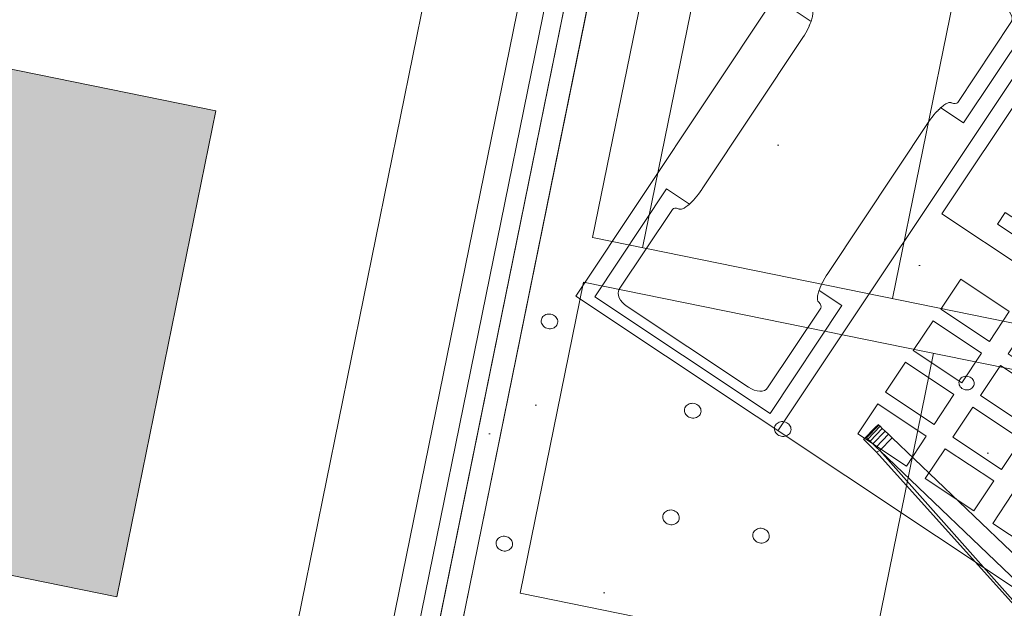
# Model space of a CAD drawing. Header units: millimetres. Extents: x -28656 to 67349, y -24410 to 39654.
# Tile 80 of 146: x 25758 to 26192, y 17379 to 17638. Entities that reach past the tile are written whole.
import ezdxf

# ---------------------------------------------------------------- set-up
doc = ezdxf.new("R2010")
doc.units = ezdxf.units.MM
doc.header["$MEASUREMENT"] = 0
for name, color, linetype in [('New_43 Vloerafwerking', 7, 'Continuous'), ('New_43 Vloerafwerking 2D arcering', 7, 'Continuous'), ('New_43 Vloerafwerking Afdek-arcering', 7, 'Continuous'), ('New_83 Losse inrichting', 7, 'Continuous'), ('New_83 Losse inrichting Afdek-arcering', 7, 'Continuous'), ('New_84 Vaste inrichting', 7, 'Continuous'), ('New_84 Vaste inrichting Doorsnede-arcering', 7, 'Continuous'), ('New_Info Algemeen', 7, 'Continuous'), ('New_Info Algemeen 2D arcering', 7, 'Continuous')]:
    doc.layers.add(name, color=color, linetype=linetype)
doc.styles.add('GENERATED_STYLE_2', font='txt')
doc.dimstyles.new('GENERATED_STYLE__1', dxfattribs={"dimtxt": 179.999995, "dimasz": 142.5, "dimexe": 0.18, "dimexo": 0.0625, "dimgap": 0.09, "dimtad": 1, "dimdec": 0, "dimzin": 0, "dimdsep": 46, "dimtxsty": 'GENERATED_STYLE_2', "dimblk": 'ARROWHEAD_11', "dimblk1": 'ARROWHEAD_11', "dimblk2": 'ARROWHEAD_11', "dimcen": 0.09, "dimse1": 1, "dimse2": 1, "dimclrd": 1, "dimclre": 1, "dimclrt": 2, "dimadec": 1, "dimazin": 0, "dimtfac": 1, "dimtdec": 4, "dimtmove": 0, "dimatfit": 3, "dimfxl": 1, "dimtolj": 1, "dimtzin": 0, "dimarcsym": 0})

# ---------------------------------------------------------------- blocks, each defined once
blk = doc.blocks.new('Slab_2_1', base_point=(25896.48, 17144.84))
at = {"layer": 'New_43 Vloerafwerking Afdek-arcering', "linetype": 'Continuous', "lineweight": 0, "true_color": 0x000000}
h = blk.add_hatch(dxfattribs=at)
h.set_pattern_fill('910_Puntjes_B_0001', color=18, style=0, pattern_type=2)
h.set_pattern_definition([(45, (0, 400), (-127.2792, 127.2792), [0, -120, 0, -180]), (110, (400, 400), (169.1447, 61.5636), [0, -88, 0, -152])])
h.paths.add_polyline_path([(25896.48, 17144.84), (30574.23, 16193.15), (30808.08, 14866.91), (30896.64, 14364.66), (30932.22, 14370.93, 0.668179), (34377.55, 13607.12), (34377.65, 13607.05), (34612.83, 13942.92), (33897.01, 14444.33), (34190.52, 15885.2), (34199.02, 15926.96), (33470.31, 16377.03), (33580.53, 16918.98), (31954.14, 17249.86), (32153.59, 18230.18), (26357.51, 19410.87), (26028.46, 17793.54)])
at = {"layer": 'New_43 Vloerafwerking', "color": 1, "linetype": 'Continuous', "lineweight": 0, "flags": 128}
blk.add_lwpolyline([(25896.48, 17144.84), (30574.23, 16193.15), (30808.08, 14866.91), (30896.64, 14364.66), (30932.22, 14370.93, 0.668179), (34377.55, 13607.12), (34377.65, 13607.05), (34612.83, 13942.92), (33897.01, 14444.33), (34190.52, 15885.2), (34199.02, 15926.96), (33470.31, 16377.03), (33580.53, 16918.98), (31954.14, 17249.86), (32153.59, 18230.18), (26357.51, 19410.87), (26028.46, 17793.54)], format="xyb", close=True, dxfattribs=at)
blk = doc.blocks.new('Slab_3_1', base_point=(25896.48, 17144.84))
at = {"layer": 'New_84 Vaste inrichting', "color": 1, "linetype": 'Continuous', "lineweight": 0, "flags": 128}
blk.add_lwpolyline([(25896.48, 17144.84), (30574.23, 16193.15), (30808.08, 14866.91), (30843.66, 14873.18), (30932.22, 14370.93, 0.668179), (34377.55, 13607.12), (34377.65, 13607.05), (34612.83, 13942.92), (33897.01, 14444.33), (34190.52, 15885.2), (34199.02, 15926.96), (33470.31, 16377.03), (33580.53, 16918.98), (31952.52, 17241.9), (32153.59, 18230.18), (26357.51, 19410.87), (26028.46, 17793.54)], format="xyb", close=True, dxfattribs=at)
blk = doc.blocks.new('onderstel Hettich elektrisch verstelbaar')
at = {"layer": 'New_84 Vaste inrichting', "color": 1, "linetype": 'Continuous', "lineweight": 0}
for p, q in [((0, 649.99), (0, 69.99)), ((22.5, 449.99), (22.5, 649.99)), ((45, 583.8), (45, 449.99)), ((157.5, 449.99), (157.5, 583.8)), ((613.12, 449.99), (22.5, 449.99)), ((22.5, 429.99), (613.12, 429.99)), ((22.5, 289.99), (22.5, 429.99)), ((180, 429.99), (180, 289.99)), ((193.67, 420.92), (193.87, 421.36)), ((193.87, 421.36), (194.14, 421.76)), ((194.14, 421.76), (194.49, 422.12)), ((194.49, 422.12), (194.89, 422.42)), ((194.89, 422.42), (195.34, 422.67)), ((195.34, 422.67), (195.83, 422.85)), ((195.83, 422.85), (196.35, 422.96)), ((196.35, 422.96), (196.88, 422.99)), ((196.88, 422.99), (197.4, 422.96)), ((197.4, 422.96), (197.92, 422.85)), ((197.92, 422.85), (198.41, 422.67)), ((198.41, 422.67), (198.86, 422.42)), ((198.86, 422.42), (199.26, 422.12)), ((199.26, 422.12), (199.61, 421.76)), ((199.61, 421.76), (199.88, 421.36)), ((199.88, 421.36), (200.08, 420.92)), ((193.5, 419.99), (193.54, 420.46)), ((193.54, 419.52), (193.5, 419.99)), ((193.54, 420.46), (193.67, 420.92)), ((193.67, 419.07), (193.54, 419.52)), ((193.87, 418.63), (193.67, 419.07)), ((194.14, 418.23), (193.87, 418.63)), ((194.49, 417.87), (194.14, 418.23)), ((194.89, 417.57), (194.49, 417.87)), ((195.34, 417.32), (194.89, 417.57)), ((195.83, 417.14), (195.34, 417.32)), ((196.35, 417.03), (195.83, 417.14)), ((196.88, 416.99), (196.35, 417.03)), ((197.4, 417.03), (196.88, 416.99)), ((197.92, 417.14), (197.4, 417.03)), ((198.41, 417.32), (197.92, 417.14)), ((198.86, 417.57), (198.41, 417.32)), ((199.26, 417.87), (198.86, 417.57)), ((199.61, 418.23), (199.26, 417.87)), ((199.88, 418.63), (199.61, 418.23)), ((200.08, 419.07), (199.88, 418.63)), ((200.08, 420.92), (200.21, 420.46)), ((200.21, 419.52), (200.08, 419.07)), ((200.21, 420.46), (200.25, 419.99)), ((200.25, 419.99), (200.21, 419.52)), ((8.66, 412.29), (9.1, 412.62)), ((9.1, 412.62), (9.59, 412.89)), ((9.59, 412.89), (10.12, 413.08)), ((10.12, 413.08), (10.68, 413.2)), ((10.68, 413.2), (11.25, 413.24)), ((11.25, 413.24), (11.82, 413.2)), ((11.82, 413.2), (12.38, 413.08)), ((12.38, 413.08), (12.91, 412.89)), ((12.91, 412.89), (13.4, 412.62)), ((13.4, 412.62), (13.84, 412.29)), ((7.59, 409.99), (7.64, 410.5)), ((7.64, 409.49), (7.59, 409.99)), ((7.64, 410.5), (7.77, 411)), ((7.77, 408.99), (7.64, 409.49)), ((7.77, 411), (7.99, 411.47)), ((7.99, 408.52), (7.77, 408.99)), ((7.99, 411.47), (8.29, 411.9)), ((8.29, 408.08), (7.99, 408.52)), ((8.29, 411.9), (8.66, 412.29)), ((8.66, 407.7), (8.29, 408.08)), ((13.84, 412.29), (14.21, 411.9)), ((14.21, 408.08), (13.84, 407.7)), ((14.21, 411.9), (14.51, 411.47)), ((14.51, 408.52), (14.21, 408.08)), ((14.51, 411.47), (14.73, 411)), ((14.73, 408.99), (14.51, 408.52)), ((14.73, 411), (14.86, 410.5)), ((14.86, 409.49), (14.73, 408.99)), ((14.86, 410.5), (14.91, 409.99)), ((14.91, 409.99), (14.86, 409.49)), ((9.1, 407.36), (8.66, 407.7)), ((9.59, 407.1), (9.1, 407.36)), ((10.12, 406.9), (9.59, 407.1)), ((10.68, 406.78), (10.12, 406.9)), ((11.25, 406.74), (10.68, 406.78)), ((11.82, 406.78), (11.25, 406.74)), ((12.38, 406.9), (11.82, 406.78)), ((12.91, 407.1), (12.38, 406.9)), ((13.4, 407.36), (12.91, 407.1)), ((13.84, 407.7), (13.4, 407.36)), ((78.41, 386.29), (78.85, 386.62)), ((78.85, 386.62), (79.34, 386.89)), ((79.34, 386.89), (79.87, 387.08)), ((79.87, 387.08), (80.43, 387.2)), ((80.43, 387.2), (81, 387.24)), ((81, 387.24), (81.57, 387.2)), ((81.57, 387.2), (82.13, 387.08)), ((82.13, 387.08), (82.66, 386.89)), ((82.66, 386.89), (83.15, 386.62)), ((83.15, 386.62), (83.59, 386.29)), ((118.91, 386.29), (119.35, 386.62)), ((119.35, 386.62), (119.84, 386.89)), ((119.84, 386.89), (120.37, 387.08)), ((120.37, 387.08), (120.93, 387.2)), ((120.93, 387.2), (121.5, 387.24)), ((121.5, 387.24), (122.07, 387.2)), ((122.07, 387.2), (122.63, 387.08)), ((122.63, 387.08), (123.16, 386.89)), ((123.16, 386.89), (123.65, 386.62)), ((123.65, 386.62), (124.09, 386.29)), ((77.34, 383.99), (77.39, 384.5)), ((77.39, 383.49), (77.34, 383.99)), ((77.39, 384.5), (77.52, 385)), ((77.52, 382.99), (77.39, 383.49)), ((77.52, 385), (77.74, 385.47)), ((77.74, 382.52), (77.52, 382.99)), ((77.74, 385.47), (78.04, 385.9)), ((78.04, 382.08), (77.74, 382.52)), ((78.04, 385.9), (78.41, 386.29)), ((78.41, 381.7), (78.04, 382.08)), ((83.59, 386.29), (83.96, 385.9)), ((83.96, 382.08), (83.59, 381.7)), ((83.96, 385.9), (84.26, 385.47)), ((84.26, 382.52), (83.96, 382.08)), ((84.26, 385.47), (84.48, 385)), ((84.48, 382.99), (84.26, 382.52)), ((84.48, 385), (84.61, 384.5)), ((84.61, 383.49), (84.48, 382.99)), ((84.61, 384.5), (84.66, 383.99)), ((84.66, 383.99), (84.61, 383.49)), ((117.84, 383.99), (117.89, 384.5)), ((117.89, 383.49), (117.84, 383.99)), ((117.89, 384.5), (118.02, 385)), ((118.02, 382.99), (117.89, 383.49)), ((118.02, 385), (118.24, 385.47)), ((118.24, 382.52), (118.02, 382.99)), ((118.24, 385.47), (118.54, 385.9)), ((118.54, 382.08), (118.24, 382.52)), ((118.54, 385.9), (118.91, 386.29)), ((118.91, 381.7), (118.54, 382.08)), ((124.09, 386.29), (124.46, 385.9)), ((124.46, 382.08), (124.09, 381.7)), ((124.46, 385.9), (124.76, 385.47)), ((124.76, 382.52), (124.46, 382.08)), ((124.76, 385.47), (124.98, 385)), ((124.98, 382.99), (124.76, 382.52)), ((124.98, 385), (125.11, 384.5)), ((125.11, 383.49), (124.98, 382.99)), ((125.11, 384.5), (125.16, 383.99)), ((125.16, 383.99), (125.11, 383.49)), ((78.85, 381.36), (78.41, 381.7)), ((79.34, 381.1), (78.85, 381.36)), ((79.87, 380.9), (79.34, 381.1)), ((80.43, 380.78), (79.87, 380.9)), ((81, 380.74), (80.43, 380.78)), ((81.57, 380.78), (81, 380.74)), ((82.13, 380.9), (81.57, 380.78)), ((82.66, 381.1), (82.13, 380.9)), ((83.15, 381.36), (82.66, 381.1)), ((83.59, 381.7), (83.15, 381.36)), ((119.35, 381.36), (118.91, 381.7)), ((119.84, 381.1), (119.35, 381.36)), ((120.37, 380.9), (119.84, 381.1)), ((120.93, 380.78), (120.37, 380.9)), ((121.5, 380.74), (120.93, 380.78)), ((122.07, 380.78), (121.5, 380.74)), ((122.63, 380.9), (122.07, 380.78)), ((123.16, 381.1), (122.63, 380.9)), ((123.65, 381.36), (123.16, 381.1)), ((124.09, 381.7), (123.65, 381.36)), ((78.41, 338.29), (78.85, 338.62)), ((78.85, 338.62), (79.34, 338.89)), ((79.34, 338.89), (79.87, 339.08)), ((79.87, 339.08), (80.43, 339.2)), ((80.43, 339.2), (81, 339.24)), ((81, 339.24), (81.57, 339.2)), ((81.57, 339.2), (82.13, 339.08)), ((82.13, 339.08), (82.66, 338.89)), ((82.66, 338.89), (83.15, 338.62)), ((83.15, 338.62), (83.59, 338.29)), ((118.91, 338.29), (119.35, 338.62)), ((119.35, 338.62), (119.84, 338.89)), ((119.84, 338.89), (120.37, 339.08)), ((120.37, 339.08), (120.93, 339.2)), ((120.93, 339.2), (121.5, 339.24)), ((121.5, 339.24), (122.07, 339.2)), ((122.07, 339.2), (122.63, 339.08)), ((122.63, 339.08), (123.16, 338.89)), ((123.16, 338.89), (123.65, 338.62)), ((123.65, 338.62), (124.09, 338.29)), ((77.34, 335.99), (77.39, 336.5)), ((77.39, 335.49), (77.34, 335.99)), ((77.39, 336.5), (77.52, 337)), ((77.52, 334.99), (77.39, 335.49)), ((77.52, 337), (77.74, 337.47)), ((77.74, 334.52), (77.52, 334.99)), ((77.74, 337.47), (78.04, 337.9)), ((78.04, 334.08), (77.74, 334.52)), ((78.04, 337.9), (78.41, 338.29)), ((83.59, 338.29), (83.96, 337.9)), ((83.96, 337.9), (84.26, 337.47)), ((84.26, 334.52), (83.96, 334.08)), ((84.26, 337.47), (84.48, 337)), ((84.48, 334.99), (84.26, 334.52)), ((84.48, 337), (84.61, 336.5)), ((84.61, 335.49), (84.48, 334.99)), ((84.61, 336.5), (84.66, 335.99)), ((84.66, 335.99), (84.61, 335.49)), ((117.84, 335.99), (117.89, 336.5)), ((117.89, 335.49), (117.84, 335.99)), ((117.89, 336.5), (118.02, 337)), ((118.02, 334.99), (117.89, 335.49)), ((118.02, 337), (118.24, 337.47)), ((118.24, 334.52), (118.02, 334.99)), ((118.24, 337.47), (118.54, 337.9)), ((118.54, 334.08), (118.24, 334.52)), ((118.54, 337.9), (118.91, 338.29)), ((124.09, 338.29), (124.46, 337.9)), ((124.46, 337.9), (124.76, 337.47)), ((124.76, 334.52), (124.46, 334.08)), ((124.76, 337.47), (124.98, 337)), ((124.98, 334.99), (124.76, 334.52)), ((124.98, 337), (125.11, 336.5)), ((125.11, 335.49), (124.98, 334.99)), ((125.11, 336.5), (125.16, 335.99)), ((125.16, 335.99), (125.11, 335.49)), ((78.41, 333.7), (78.04, 334.08)), ((78.85, 333.36), (78.41, 333.7)), ((79.34, 333.1), (78.85, 333.36)), ((79.87, 332.9), (79.34, 333.1)), ((80.43, 332.78), (79.87, 332.9)), ((81, 332.74), (80.43, 332.78)), ((81.57, 332.78), (81, 332.74)), ((82.13, 332.9), (81.57, 332.78)), ((82.66, 333.1), (82.13, 332.9)), ((83.15, 333.36), (82.66, 333.1)), ((83.59, 333.7), (83.15, 333.36)), ((83.96, 334.08), (83.59, 333.7)), ((118.91, 333.7), (118.54, 334.08)), ((119.35, 333.36), (118.91, 333.7)), ((119.84, 333.1), (119.35, 333.36)), ((120.37, 332.9), (119.84, 333.1)), ((120.93, 332.78), (120.37, 332.9)), ((121.5, 332.74), (120.93, 332.78)), ((122.07, 332.78), (121.5, 332.74)), ((122.63, 332.9), (122.07, 332.78)), ((123.16, 333.1), (122.63, 332.9)), ((123.65, 333.36), (123.16, 333.1)), ((124.09, 333.7), (123.65, 333.36)), ((124.46, 334.08), (124.09, 333.7)), ((8.66, 312.29), (9.1, 312.62)), ((9.1, 312.62), (9.59, 312.89)), ((9.59, 312.89), (10.12, 313.08)), ((10.12, 313.08), (10.68, 313.2)), ((10.68, 313.2), (11.25, 313.24)), ((11.25, 313.24), (11.82, 313.2)), ((11.82, 313.2), (12.38, 313.08)), ((12.38, 313.08), (12.91, 312.89)), ((12.91, 312.89), (13.4, 312.62)), ((13.4, 312.62), (13.84, 312.29)), ((7.59, 309.99), (7.64, 310.5)), ((7.64, 309.49), (7.59, 309.99)), ((7.64, 310.5), (7.77, 311)), ((7.77, 308.99), (7.64, 309.49)), ((7.77, 311), (7.99, 311.47)), ((7.99, 308.52), (7.77, 308.99)), ((7.99, 311.47), (8.29, 311.9)), ((8.29, 308.08), (7.99, 308.52)), ((8.29, 311.9), (8.66, 312.29)), ((13.84, 312.29), (14.21, 311.9)), ((14.21, 311.9), (14.51, 311.47)), ((14.51, 308.52), (14.21, 308.08)), ((14.51, 311.47), (14.73, 311)), ((14.73, 308.99), (14.51, 308.52)), ((14.73, 311), (14.86, 310.5)), ((14.86, 309.49), (14.73, 308.99)), ((14.86, 310.5), (14.91, 309.99)), ((14.91, 309.99), (14.86, 309.49)), ((8.66, 307.7), (8.29, 308.08)), ((9.1, 307.36), (8.66, 307.7)), ((9.59, 307.1), (9.1, 307.36)), ((10.12, 306.9), (9.59, 307.1)), ((10.68, 306.78), (10.12, 306.9)), ((11.25, 306.74), (10.68, 306.78)), ((11.82, 306.78), (11.25, 306.74)), ((12.38, 306.9), (11.82, 306.78)), ((12.91, 307.1), (12.38, 306.9)), ((13.4, 307.36), (12.91, 307.1)), ((13.84, 307.7), (13.4, 307.36)), ((14.21, 308.08), (13.84, 307.7)), ((613.12, 289.99), (22.5, 289.99))]:
    blk.add_line(p, q, dxfattribs=at)
blk = doc.blocks.new('Slab_5_1', base_point=(25912.66, 17174.19))
at = {"layer": 'New_84 Vaste inrichting', "color": 1, "linetype": 'Continuous', "lineweight": 0, "flags": 128}
blk.add_lwpolyline([(25912.66, 17174.19), (27676.55, 16815.32), (27796.17, 17403.28), (27718.92, 17419), (27684.04, 17247.51), (27211.71, 17343.6), (27246.6, 17515.09), (26032.28, 17762.15)], close=True, dxfattribs=at)
blk = doc.blocks.new('Slab_20_1', base_point=(25396.34, 17269.05))
at = {"layer": 'New_84 Vaste inrichting', "color": 1, "linetype": 'Continuous', "lineweight": 0, "flags": 128}
blk.add_lwpolyline([(25396.34, 17269.05), (25881.27, 17170.39), (26012.85, 17817.12), (25484.67, 17924.6), (25480.69, 17905), (25386.39, 17924.19), (25369.47, 17278.06)], close=True, dxfattribs=at)
blk = doc.blocks.new('Wall_54_1', base_point=(25807.16, 16705.84))
at = {"layer": 'New_84 Vaste inrichting Doorsnede-arcering', "linetype": 'Continuous', "lineweight": 0, "true_color": 0x000000}
h = blk.add_hatch(dxfattribs=at)
h.set_pattern_fill('325_Houtachtig_plaatmate_E0', color=18, style=0, pattern_type=2)
h.set_pattern_definition([(78.5, (0, 0), (-48.996235, 9.9684), [])])
h.paths.add_polyline_path([(25881.27, 17170.39), (25900.87, 17166.41), (26032.45, 17813.14), (26012.85, 17817.12)])
at = {"layer": 'New_84 Vaste inrichting', "color": 9, "linetype": 'Continuous', "lineweight": 0, "flags": 128}
for points in [[(26012.85, 17817.12), (25881.27, 17170.39)], [(25900.87, 17166.41), (26032.45, 17813.14)]]:
    blk.add_lwpolyline(points, dxfattribs=at)
blk = doc.blocks.new('Morph_13_1')
at = {"layer": 'New_83 Losse inrichting Afdek-arcering', "linetype": 'Continuous', "lineweight": 0, "true_color": 0x000000}
blk.add_hatch(color=18, dxfattribs=at).paths.add_polyline_path([(25643.3, 17415.73), (25800.76, 17383.69), (25844.36, 17598.02), (25686.9, 17630.05)])
at = {"layer": 'New_83 Losse inrichting', "color": 9, "linetype": 'Continuous', "lineweight": 0, "flags": 128}
for points in [[(25947.58, 17702.63), (25860.46, 17274.4)], [(25686.9, 17630.05), (25844.36, 17598.02)], [(25844.36, 17598.02), (25800.76, 17383.69)], [(25800.76, 17383.69), (25643.3, 17415.73)]]:
    blk.add_lwpolyline(points, dxfattribs=at)
blk = doc.blocks.new('Telefoon 20')
at = {"layer": 'New_83 Losse inrichting', "color": 7, "linetype": 'Continuous', "lineweight": 0}
for p, q in [((0, 220), (0, 0)), ((300, 220), (0, 220)), ((300, 0), (300, 220)), ((0, 0), (300, 0))]:
    blk.add_line(p, q, dxfattribs=at)
at = {"layer": 'New_83 Losse inrichting', "color": 1, "linetype": 'Continuous', "lineweight": 0}
for p, q in [((300, 220), (0, 220)), ((0, 220), (0, 0)), ((107.14, 220), (107.14, 0)), ((300, 0), (300, 220)), ((7.14, 215.6), (100, 215.6)), ((7.14, 158.4), (7.14, 215.6)), ((100, 215.6), (100, 158.4)), ((114.29, 215.6), (292.86, 215.6)), ((114.29, 119.68), (114.29, 215.6)), ((292.86, 215.6), (292.86, 119.68)), ((85.71, 211.2), (21.43, 211.2)), ((14.29, 206.8), (14.29, 164.51)), ((92.86, 206.8), (92.86, 164.51)), ((137.14, 205.64), (137.14, 199.48)), ((162.86, 205.64), (137.14, 205.64)), ((162.86, 199.48), (162.86, 205.64)), ((270, 205.64), (244.29, 205.64)), ((244.29, 205.64), (244.29, 199.48)), ((270, 199.48), (270, 205.64)), ((137.14, 199.48), (162.86, 199.48)), ((244.29, 199.48), (270, 199.48)), ((137.14, 191.65), (137.14, 185.49)), ((162.86, 191.65), (137.14, 191.65)), ((162.86, 185.49), (162.86, 191.65)), ((270, 191.65), (244.29, 191.65)), ((244.29, 191.65), (244.29, 185.49)), ((270, 185.49), (270, 191.65)), ((137.14, 185.49), (162.86, 185.49)), ((244.29, 185.49), (270, 185.49)), ((137.14, 177.66), (137.14, 171.5)), ((162.86, 177.66), (137.14, 177.66)), ((162.86, 171.5), (162.86, 177.66)), ((270, 177.66), (244.29, 177.66)), ((244.29, 177.66), (244.29, 171.5)), ((270, 171.5), (270, 177.66)), ((137.14, 171.5), (162.86, 171.5)), ((244.29, 171.5), (270, 171.5)), ((16.4, 162.81), (16.65, 162.77)), ((16.77, 162.74), (16.65, 162.77)), ((16.89, 162.7), (16.77, 162.74)), ((17.01, 162.64), (16.89, 162.7)), ((17.24, 162.48), (17.02, 162.64)), ((17.47, 162.28), (17.25, 162.48)), ((17.69, 162.02), (17.48, 162.28)), ((17.91, 161.71), (17.7, 162.02)), ((18.13, 161.36), (17.92, 161.71)), ((18.34, 160.96), (18.14, 161.36)), ((18.54, 160.52), (18.34, 160.96)), ((88.8, 160.96), (88.61, 160.52)), ((89.01, 161.36), (88.81, 160.96)), ((89.22, 161.71), (89.01, 161.36)), ((89.44, 162.02), (89.23, 161.71)), ((89.66, 162.28), (89.45, 162.02)), ((89.89, 162.48), (89.67, 162.28)), ((90.12, 162.64), (89.9, 162.48)), ((90.26, 162.7), (90.14, 162.64)), ((90.37, 162.74), (90.26, 162.7)), ((90.49, 162.77), (90.37, 162.74)), ((90.74, 162.81), (90.49, 162.77)), ((137.14, 163.67), (137.14, 157.51)), ((162.86, 163.67), (137.14, 163.67)), ((162.86, 157.51), (162.86, 163.67)), ((270, 163.67), (244.29, 163.67)), ((244.29, 163.67), (244.29, 157.51)), ((270, 157.51), (270, 163.67)), ((19.23, 158.4), (7.14, 158.4)), ((18.73, 160.03), (18.54, 160.52)), ((18.91, 159.5), (18.74, 160.03)), ((19.09, 158.93), (18.92, 159.5)), ((19.25, 158.33), (19.09, 158.93)), ((19.47, 157.36), (19.26, 158.33)), ((19.67, 156.32), (19.48, 157.36)), ((19.83, 155.22), (19.68, 156.32)), ((87.46, 156.32), (87.31, 155.22)), ((87.66, 157.36), (87.48, 156.32)), ((87.88, 158.33), (87.67, 157.36)), ((88.05, 158.93), (87.89, 158.33)), ((100, 158.4), (87.91, 158.4)), ((88.22, 159.5), (88.06, 158.93)), ((88.41, 160.03), (88.23, 159.5)), ((88.6, 160.52), (88.41, 160.03)), ((137.14, 157.51), (162.86, 157.51)), ((244.29, 157.51), (270, 157.51)), ((19.97, 154.07), (19.84, 155.22)), ((20.07, 152.88), (19.98, 154.07)), ((20.15, 151.66), (20.09, 152.88)), ((87.06, 152.88), (87, 151.66)), ((87.16, 154.07), (87.07, 152.88)), ((87.3, 155.22), (87.17, 154.07)), ((20.18, 150.43), (20.16, 151.66)), ((20.19, 70.4), (20.19, 150.43)), ((86.95, 150.43), (86.95, 70.4)), ((86.99, 151.66), (86.96, 150.43)), ((137.14, 149.67), (137.14, 143.51)), ((162.86, 149.67), (137.14, 149.67)), ((162.86, 143.51), (162.86, 149.67)), ((270, 149.67), (244.29, 149.67)), ((244.29, 149.67), (244.29, 143.51)), ((270, 143.51), (270, 149.67)), ((137.14, 143.51), (162.86, 143.51)), ((244.29, 143.51), (270, 143.51)), ((137.14, 135.68), (137.14, 129.52)), ((162.86, 135.68), (137.14, 135.68)), ((162.86, 129.52), (162.86, 135.68)), ((270, 135.68), (244.29, 135.68)), ((244.29, 135.68), (244.29, 129.52)), ((270, 129.52), (270, 135.68)), ((137.14, 129.52), (162.86, 129.52)), ((244.29, 129.52), (270, 129.52)), ((292.86, 119.68), (114.29, 119.68)), ((137.14, 100.32), (137.14, 84.48)), ((162.86, 100.32), (137.14, 100.32)), ((162.86, 84.48), (162.86, 100.32)), ((198.57, 100.32), (172.86, 100.32)), ((172.86, 100.32), (172.86, 84.48)), ((198.57, 84.48), (198.57, 100.32)), ((234.29, 100.32), (208.57, 100.32)), ((208.57, 100.32), (208.57, 84.48)), ((234.29, 84.48), (234.29, 100.32)), ((244.29, 100.32), (244.29, 84.48)), ((270, 100.32), (244.29, 100.32)), ((270, 84.48), (270, 100.32)), ((137.14, 84.48), (162.86, 84.48)), ((172.86, 84.48), (198.57, 84.48)), ((208.57, 84.48), (234.29, 84.48)), ((244.29, 84.48), (270, 84.48)), ((137.14, 78.32), (137.14, 62.48)), ((162.86, 78.32), (137.14, 78.32)), ((162.86, 62.48), (162.86, 78.32)), ((198.57, 78.32), (172.86, 78.32)), ((172.86, 78.32), (172.86, 62.48)), ((198.57, 62.48), (198.57, 78.32)), ((234.29, 78.32), (208.57, 78.32)), ((208.57, 78.32), (208.57, 62.48)), ((234.29, 62.48), (234.29, 78.32)), ((244.29, 78.32), (244.29, 62.48)), ((270, 78.32), (244.29, 78.32)), ((270, 62.48), (270, 78.32)), ((20.16, 68.75), (20.2, 69.99)), ((20.19, 69.99), (20.19, 70.4)), ((86.94, 69.99), (86.98, 68.75)), ((86.95, 70.4), (86.95, 69.99)), ((19.73, 64.04), (19.89, 65.16)), ((19.88, 65.16), (20.02, 66.32)), ((20.01, 66.32), (20.11, 67.52)), ((20.1, 67.52), (20.17, 68.75)), ((86.97, 68.75), (87.04, 67.52)), ((87.03, 67.52), (87.14, 66.32)), ((87.12, 66.32), (87.26, 65.16)), ((87.25, 65.16), (87.42, 64.04)), ((7.14, 4.4), (7.14, 61.6)), ((7.14, 61.6), (19.23, 61.6)), ((19, 60.78), (19.17, 61.36)), ((19.17, 61.36), (19.33, 61.99)), ((19.33, 61.99), (19.55, 62.98)), ((19.54, 62.98), (19.74, 64.04)), ((87.4, 64.04), (87.6, 62.98)), ((87.59, 62.98), (87.82, 61.99)), ((87.81, 61.99), (87.97, 61.36)), ((87.91, 61.6), (100, 61.6)), ((87.97, 61.36), (88.14, 60.78)), ((100, 61.6), (100, 4.4)), ((137.14, 62.48), (162.86, 62.48)), ((172.86, 62.48), (198.57, 62.48)), ((208.57, 62.48), (234.29, 62.48)), ((244.29, 62.48), (270, 62.48)), ((16.53, 57.21), (16.65, 57.23)), ((16.65, 57.23), (16.77, 57.26)), ((16.77, 57.26), (16.89, 57.3)), ((16.89, 57.3), (17.01, 57.36)), ((17.01, 57.36), (17.12, 57.43)), ((17.12, 57.43), (17.37, 57.61)), ((17.35, 57.61), (17.6, 57.85)), ((17.58, 57.85), (17.82, 58.13)), ((17.8, 58.13), (18.03, 58.46)), ((18.02, 58.46), (18.24, 58.83)), ((18.23, 58.83), (18.45, 59.25)), ((18.44, 59.25), (18.64, 59.72)), ((18.63, 59.72), (18.83, 60.23)), ((18.82, 60.23), (19.01, 60.78)), ((88.14, 60.78), (88.32, 60.23)), ((88.31, 60.23), (88.51, 59.72)), ((88.5, 59.72), (88.7, 59.25)), ((88.7, 59.25), (88.91, 58.83)), ((88.9, 58.83), (89.12, 58.46)), ((89.11, 58.46), (89.34, 58.13)), ((89.33, 58.13), (89.56, 57.85)), ((89.55, 57.85), (89.79, 57.61)), ((89.77, 57.61), (90.02, 57.43)), ((90.02, 57.43), (90.14, 57.36)), ((90.14, 57.36), (90.26, 57.3)), ((90.26, 57.3), (90.37, 57.26)), ((90.37, 57.26), (90.49, 57.23)), ((90.49, 57.23), (90.61, 57.21)), ((14.29, 13.2), (14.29, 55.49)), ((92.86, 13.2), (92.86, 55.49)), ((137.14, 56.32), (137.14, 40.48)), ((162.86, 56.32), (137.14, 56.32)), ((162.86, 40.48), (162.86, 56.32)), ((198.57, 56.32), (172.86, 56.32)), ((172.86, 56.32), (172.86, 40.48)), ((198.57, 40.48), (198.57, 56.32)), ((234.29, 56.32), (208.57, 56.32)), ((208.57, 56.32), (208.57, 40.48)), ((234.29, 40.48), (234.29, 56.32)), ((244.29, 56.32), (244.29, 40.48)), ((270, 56.32), (244.29, 56.32)), ((270, 40.48), (270, 56.32)), ((137.14, 40.48), (162.86, 40.48)), ((172.86, 40.48), (198.57, 40.48)), ((208.57, 40.48), (234.29, 40.48)), ((244.29, 40.48), (270, 40.48)), ((137.14, 34.32), (137.14, 18.48)), ((162.86, 34.32), (137.14, 34.32)), ((162.86, 18.48), (162.86, 34.32)), ((198.57, 34.32), (172.86, 34.32)), ((172.86, 34.32), (172.86, 18.48)), ((198.57, 18.48), (198.57, 34.32)), ((234.29, 34.32), (208.57, 34.32)), ((208.57, 34.32), (208.57, 18.48)), ((234.29, 18.48), (234.29, 34.32)), ((244.29, 34.32), (244.29, 18.48)), ((270, 34.32), (244.29, 34.32)), ((270, 18.48), (270, 34.32)), ((137.14, 18.48), (162.86, 18.48)), ((172.86, 18.48), (198.57, 18.48)), ((208.57, 18.48), (234.29, 18.48)), ((244.29, 18.48), (270, 18.48)), ((85.71, 8.8), (21.43, 8.8)), ((100, 4.4), (7.14, 4.4)), ((0, 0), (300, 0))]:
    blk.add_line(p, q, dxfattribs=at)
for centre, major_axis, start_param, end_param in [((21.43, 206.8), (7.14, 0), 1.570796, 3.141593), ((85.71, 206.8), (7.14, 0), 0, 1.570796), ((17.14, 164.51), (2.86, 0), 3.141593, 4.451055), ((90, 164.51), (2.86, 0), 4.973723, 6.283185), ((17.14, 55.49), (2.86, 0), 1.832131, 3.141593), ((90, 55.49), (2.86, 0), 0, 1.309462), ((21.43, 13.2), (7.14, 0), 3.141593, 4.712389), ((85.71, 13.2), (7.14, 0), 4.712389, 6.283185)]:
    blk.add_ellipse(centre, major_axis=major_axis, ratio=0.616, start_param=start_param, end_param=end_param, dxfattribs=at)
blk = doc.blocks.new('*D290')
at = {"layer": 'New_Info Algemeen 2D arcering', "linetype": 'Continuous', "lineweight": 0}
for points in [[(23100.97, 16131.51), (23103.82, 16117.16), (23111.95, 16105), (23124.12, 16096.87), (23138.47, 16094.01), (23152.82, 16096.87), (23164.99, 16105), (23173.11, 16117.16), (23175.97, 16131.51), (23173.11, 16145.86), (23164.99, 16158.03), (23152.82, 16166.16), (23138.47, 16169.01), (23124.12, 16166.16), (23111.95, 16158.03), (23103.82, 16145.86)], [(25305.69, 15682.41), (25308.55, 15668.06), (25316.68, 15655.89), (25328.84, 15647.76), (25343.19, 15644.91), (25357.54, 15647.76), (25369.71, 15655.89), (25377.84, 15668.06), (25380.69, 15682.41), (25377.84, 15696.76), (25369.71, 15708.92), (25357.54, 15717.05), (25343.19, 15719.91), (25328.84, 15717.05), (25316.68, 15708.92), (25308.55, 15696.76)]]:
    blk.add_hatch(color=1, dxfattribs=at).paths.add_polyline_path(points)
at = {"layer": 'New_Info Algemeen', "color": 1, "linetype": 'Continuous', "lineweight": 0}
for p, q in [((23145.95, 16168.26), (23166.54, 16269.31)), ((23175.21, 16124.03), (25306.45, 15689.89)), ((23110.4, 15993.72), (23130.98, 16094.77)), ((25350.68, 15719.15), (25371.26, 15820.2)), ((25315.12, 15544.61), (25335.71, 15645.66))]:
    blk.add_line(p, q, dxfattribs=at)
for centre in [(23138.47, 16131.51), (25343.19, 15682.41)]:
    blk.add_circle(centre, 37.5, dxfattribs=at)
at = {"layer": 'New_Info Algemeen', "color": 2, "lineweight": 0, "insert": (23980.33, 15996.76), "char_height": 180, "attachment_point": 7, "rotation": 348.4863, "style": 'GENERATED_STYLE_2'}
blk.add_mtext('\\A1;{\\pql;\\fArial|b0|i0|c0|p38;2250}', dxfattribs=at)
blk = doc.blocks.new('ARROWHEAD_11')
at = {"color": 0, "linetype": 'Continuous', "lineweight": 0}
blk.add_line((0, 0), (-1, 0), dxfattribs=at)
at = {"color": 0, "linetype": 'Continuous', "lineweight": 0, "const_width": 0.25, "flags": 128}
blk.add_lwpolyline([(-0.125, 0, 1), (0.125, 0, 1)], format="xyb", close=True, dxfattribs=at)
blk = doc.blocks.new('*D291')
at = {"layer": 'New_Info Algemeen 2D arcering', "linetype": 'Continuous', "lineweight": 0}
for points in [[(25305.69, 15682.41), (25308.55, 15668.06), (25316.68, 15655.89), (25328.84, 15647.76), (25343.19, 15644.91), (25357.54, 15647.76), (25369.71, 15655.89), (25377.84, 15668.06), (25380.69, 15682.41), (25377.84, 15696.76), (25369.71, 15708.92), (25357.54, 15717.05), (25343.19, 15719.91), (25328.84, 15717.05), (25316.68, 15708.92), (25308.55, 15696.76)], [(26978.74, 15341.6), (26981.6, 15327.25), (26989.72, 15315.09), (27001.89, 15306.96), (27016.24, 15304.1), (27030.59, 15306.96), (27042.76, 15315.09), (27050.89, 15327.25), (27053.74, 15341.6), (27050.89, 15355.95), (27042.76, 15368.12), (27030.59, 15376.25), (27016.24, 15379.1), (27001.89, 15376.25), (26989.72, 15368.12), (26981.6, 15355.95)]]:
    blk.add_hatch(color=1, dxfattribs=at).paths.add_polyline_path(points)
at = {"layer": 'New_Info Algemeen', "color": 1, "linetype": 'Continuous', "lineweight": 0}
for p, q in [((25350.68, 15719.15), (25371.26, 15820.2)), ((25379.94, 15674.92), (26979.5, 15349.09)), ((25315.12, 15544.61), (25335.71, 15645.66)), ((27023.73, 15378.35), (27044.31, 15479.4)), ((26988.17, 15203.81), (27008.76, 15304.86))]:
    blk.add_line(p, q, dxfattribs=at)
at = {"layer": 'New_Info Algemeen', "color": 2, "lineweight": 0, "insert": (25919.21, 15601.81), "char_height": 180, "attachment_point": 7, "rotation": 348.4863, "style": 'GENERATED_STYLE_2'}
blk.add_mtext('\\A1;{\\pql;\\fArial|b0|i0|c0|p38;1707}', dxfattribs=at)
blk = doc.blocks.new('*D306')
at = {"layer": 'New_Info Algemeen 2D arcering', "linetype": 'Continuous', "lineweight": 0}
for points in [[(26185.97, 18752.86), (26188.83, 18738.51), (26196.96, 18726.34), (26209.12, 18718.21), (26223.47, 18715.36), (26237.82, 18718.21), (26249.99, 18726.34), (26258.12, 18738.51), (26260.97, 18752.86), (26258.12, 18767.21), (26249.99, 18779.38), (26237.82, 18787.5), (26223.47, 18790.36), (26209.12, 18787.5), (26196.96, 18779.38), (26188.83, 18767.21)], [(31982.29, 17572.14), (31985.15, 17557.79), (31993.28, 17545.62), (32005.44, 17537.49), (32019.79, 17534.64), (32034.14, 17537.49), (32046.31, 17545.62), (32054.44, 17557.79), (32057.29, 17572.14), (32054.44, 17586.49), (32046.31, 17598.66), (32034.14, 17606.79), (32019.79, 17609.64), (32005.44, 17606.79), (31993.28, 17598.66), (31985.15, 17586.49)]]:
    blk.add_hatch(color=1, dxfattribs=at).paths.add_polyline_path(points)
at = {"layer": 'New_Info Algemeen', "color": 1, "linetype": 'Continuous', "lineweight": 0}
for p, q in [((26230.96, 18789.6), (26251.54, 18890.65)), ((26149.98, 18767.83), (26186.73, 18760.34)), ((26260.22, 18745.37), (31983.05, 17579.62)), ((26195.4, 18615.06), (26215.99, 18716.11))]:
    blk.add_line(p, q, dxfattribs=at)
blk.add_circle((26223.47, 18752.86), 37.5, dxfattribs=at)
at = {"layer": 'New_Info Algemeen', "color": 2, "lineweight": 0, "insert": (28861.13, 18252.3), "char_height": 180, "attachment_point": 7, "rotation": 348.4863, "style": 'GENERATED_STYLE_2'}
blk.add_mtext('\\A1;{\\pql;\\fArial|b0|i0|c0|p38;5915}', dxfattribs=at)
blk = doc.blocks.new('Slab_33_1', base_point=(25327.75, 16825.13))
at = {"layer": 'New_84 Vaste inrichting', "color": 1, "linetype": 'Continuous', "lineweight": 0, "flags": 128}
blk.add_lwpolyline([(25327.75, 16825.13, 0.36397), (25367.77, 16774.83), (30202.71, 15791.14, -0.308118), (30241.99, 15750.83), (30418.9, 14747.52, 0.414214), (30476.82, 14706.96), (31461.63, 14880.61, 0.414214), (31502.19, 14938.53), (31185.89, 16732.36, 0.308122), (31146.61, 16772.67), (29922.8, 17021.64), (29791.22, 16374.88), (28007.73, 16737.74), (28139.31, 17384.49), (27815.94, 17450.28), (27684.36, 16803.53), (25900.86, 17166.39), (26032.45, 17813.14), (25367.02, 17948.54)], format="xyb", close=True, dxfattribs=at)
blk = doc.blocks.new('Human scale_2')
at = {"layer": 'New_84 Vaste inrichting', "color": 1, "linetype": 'Continuous', "lineweight": 0}
for p, q in [((131.91, 151.14), (-323.28, 184.59)), ((-323.85, 176.81), (131.34, 143.36)), ((131.91, 151.14), (131.34, 143.36)), ((134.08, 150.98), (131.91, 151.14)), ((134.08, 150.98), (133.51, 143.2)), ((136.1, 150.83), (134.08, 150.98)), ((136.1, 150.83), (135.53, 143.05)), ((137.83, 150.7), (136.1, 150.83)), ((137.83, 150.7), (137.26, 142.92)), ((139.16, 150.59), (137.83, 150.7)), ((138.59, 142.81), (139.16, 150.59)), ((139.16, 150.59), (140, 150.52)), ((140, 150.52), (139.43, 142.74)), ((140.27, 149.06), (139.7, 141.28)), ((140.29, 150.48), (140, 150.52)), ((140.29, 150.43), (140.27, 149.06)), ((140.29, 150.43), (140.29, 150.48)), ((131.34, 143.36), (-48.14, 141.96)), ((133.51, 143.2), (131.34, 143.36)), ((131.75, 141.82), (131.34, 143.36)), ((139.72, 142.7), (139.87, 144.84)), ((131.75, 141.83), (-41.92, 141.45)), ((112.77, 143.22), (112.73, 143.22)), ((131.75, 141.82), (131.7, 141.83)), ((131.75, 141.82), (131.75, 141.82)), ((133.81, 141.67), (131.75, 141.82)), ((133.51, 143.2), (135.53, 143.05)), ((135.73, 141.54), (133.81, 141.67)), ((137.26, 142.92), (135.53, 143.05)), ((137.37, 141.42), (135.73, 141.54)), ((137.26, 142.92), (138.59, 142.81)), ((138.63, 141.34), (137.37, 141.42)), ((138.59, 142.81), (139.43, 142.74)), ((139.43, 141.29), (138.63, 141.34)), ((139.65, 142.71), (139.43, 142.74)), ((139.43, 141.29), (139.7, 141.28)), ((139.65, 142.71), (139.72, 142.7))]:
    blk.add_line(p, q, dxfattribs=at)

msp = doc.modelspace()

# ---------------------------------------------------------------- hatches: boundary and pattern name
at = {"layer": 'New_43 Vloerafwerking 2D arcering', "linetype": 'Continuous', "lineweight": 0}
h = msp.add_hatch(dxfattribs=at)
h.set_pattern_fill('910_Puntjes_C_0001', color=9, style=0, pattern_type=2)
h.set_pattern_definition([(45, (0, 250), (-79.5495, 79.5495), [0, -75, 0, -112.5]), (110, (250, 250), (105.71542, 38.47727), [0, -55, 0, -95])])
h.paths.add_polyline_path([(12078.04, 16995.78, -0.001005), (12083.81, 16997.54, -0.073656), (12518.62, 17061.94, -0.091889), (13056.18, 16962.31, -0.310506), (14018.62, 15561.94, -0.071044), (13958.66, 15142.08, -0.094198), (13703.09, 14641.3, 0.001703), (13808.03, 14627.98, 0.155225), (22970.34, 16259.14), (30258.58, 14755.11), (30075.61, 15837.41), (25347.09, 16799.44), (25358.52, 17235.93), (23442.81, 17625.68), (23450.79, 17664.88), (25359.57, 17276.06), (25376.59, 17926.16), (26028.46, 17793.54), (26357.12, 19408.95), (26112.58, 19458.71), (26230.12, 20036.46), (14520.02, 22418.91), (13846.42, 19112.1), (12562.42, 19373.65), (12137, 17285.21), (12079.56, 17003.23)])

# ---------------------------------------------------------------- block references
at = {"layer": 'New_43 Vloerafwerking', "color": 1, "linetype": 'Continuous', "lineweight": 0}
msp.add_blockref('Slab_2_1', (25896.48, 17144.84), dxfattribs=at)
at = {"layer": 'New_83 Losse inrichting', "linetype": 'Continuous', "lineweight": 0}
msp.add_blockref('Morph_13_1', (0, 0), dxfattribs=at)
at = {"layer": 'New_83 Losse inrichting', "color": 1, "linetype": 'Continuous', "lineweight": 0, "zscale": 1000, "rotation": 326.3445531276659}
msp.add_blockref('Telefoon 20', (26003.02, 17516.23), dxfattribs=at)
at = {"layer": 'New_84 Vaste inrichting', "color": 1, "linetype": 'Continuous', "lineweight": 0}
for name, p in [('Slab_3_1', (25896.48, 17144.84)), ('Slab_33_1', (25327.75, 16825.13)), ('Slab_20_1', (25396.34, 17269.05)), ('Slab_5_1', (25912.66, 17174.19))]:
    msp.add_blockref(name, p, dxfattribs=at)
at = {"layer": 'New_84 Vaste inrichting', "color": 9, "lineweight": 0}
msp.add_blockref('Wall_54_1', (25807.16, 16705.84), dxfattribs=at)
at = {"layer": 'New_84 Vaste inrichting', "color": 1, "linetype": 'Continuous', "lineweight": 0, "zscale": 1000, "rotation": 348.5000000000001}
msp.add_blockref('onderstel Hettich elektrisch verstelbaar', (25898.7, 17105.6), dxfattribs=at)
at = {"layer": 'New_84 Vaste inrichting', "color": 1, "linetype": 'Continuous', "lineweight": 0, "xscale": -1, "zscale": 1000, "rotation": 312.0315397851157}
msp.add_blockref('Human scale_2', (26118.56, 17254.66), dxfattribs=at)

# ---------------------------------------------------------------- dimensions: what is measured, and where the dimension line sits
at = {"layer": 'New_Info Algemeen', "color": 1, "linetype": 'Continuous', "lineweight": 0}
for base, p1, p2, picture, middle in [((25343.19, 15682.41), (23297.33, 16911.39), (26112.84, 19460.71), '*D290', (24267.21, 16030.17)), ((27016.24, 15341.6), (26112.84, 19460.71), (27785.89, 19119.9), '*D291', (26206.1, 15635.22)), ((32019.79, 17572.14), (26357.51, 19410.87), (31954.12, 17249.74), '*D306', (29148.02, 18285.71))]:
    dim = msp.add_linear_dim(base=base, p1=p1, p2=p2, angle=348.4863, dimstyle='GENERATED_STYLE__1', dxfattribs=at)
    dim.commit()
    dim.dimension.update_dxf_attribs({"geometry": picture, "text_midpoint": middle, "dimtype": 160, "text_rotation": 348.4863})

doc.saveas('drawing.dxf')
